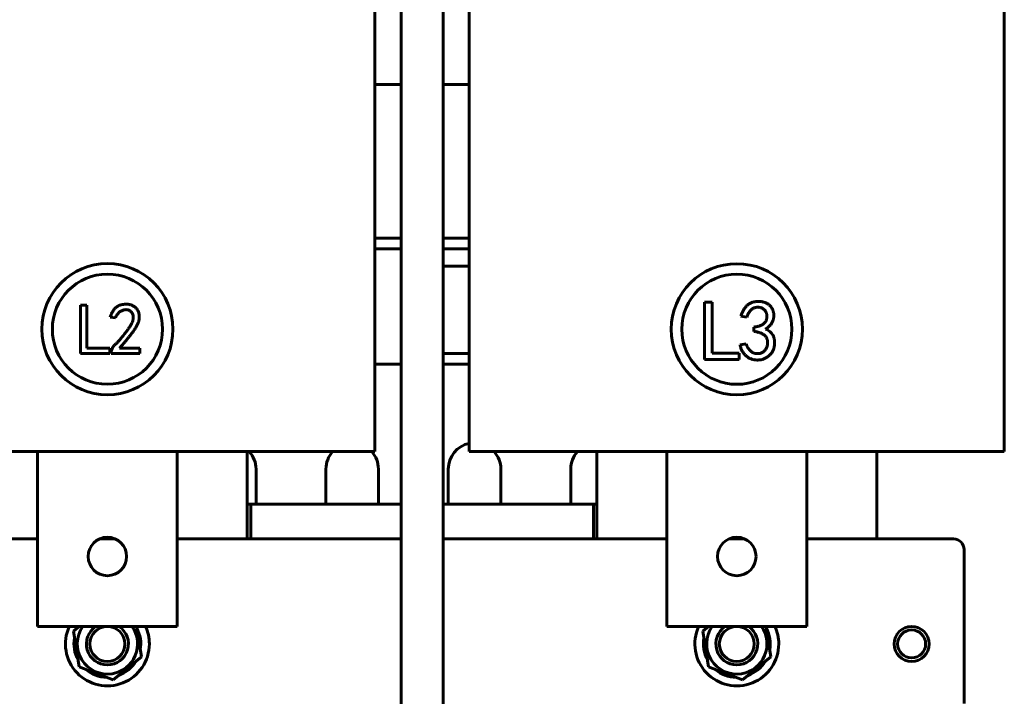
# Model space of a CAD drawing. Header units: millimetres. Extents: x 0 to 297, y 0 to 420.
# Tile 6 of 16: x 155 to 225, y 95 to 143. Entities that reach past the tile are written whole.
import ezdxf

# ---------------------------------------------------------------- set-up
doc = ezdxf.new("R2010")
doc.units = ezdxf.units.MM
doc.linetypes.add('K5LT_BASIC', pattern=[0])
doc.layers.add('Системный слой', color=7, linetype='Continuous')

# ---------------------------------------------------------------- blocks, each defined once
blk = doc.blocks.new('U4')
at = {"layer": 'Системный слой', "color": 150, "linetype": 'K5LT_BASIC', "lineweight": 60, "true_color": 0x0080ff}
for p, q in [((171.266, 182.855), (171.266, 183.263)), ((171.266, 177.013), (171.266, 181.355)), ((171.266, 105.763), (171.266, 112.013))]:
    blk.add_line(p, q, dxfattribs=at)
blk = doc.blocks.new('U6')
at = {"layer": 'Системный слой', "color": 150, "linetype": 'K5LT_BASIC', "lineweight": 60, "true_color": 0x0080ff}
for p, q in [((140.266, 105.763), (156.266, 105.763)), ((160.693, 105.763), (161.839, 105.763)), ((166.266, 105.763), (182.266, 105.763)), ((185.266, 105.763), (201.266, 105.763)), ((205.693, 105.763), (206.839, 105.763)), ((211.266, 105.763), (221.766, 105.763))]:
    blk.add_line(p, q, dxfattribs=at)
blk = doc.blocks.new('U17')
at = {"layer": 'Системный слой', "color": 150, "linetype": 'K5LT_BASIC', "lineweight": 60, "true_color": 0x0080ff}
for p, q in [((171.266, 108.263), (171.516, 108.263)), ((196.016, 108.263), (196.266, 108.263))]:
    blk.add_line(p, q, dxfattribs=at)
blk = doc.blocks.new('U20')
at = {"layer": 'Системный слой', "color": 150, "linetype": 'K5LT_BASIC', "lineweight": 60, "true_color": 0x0080ff}
for p, q in [((216.266, 182.855), (216.266, 183.263)), ((216.266, 179.138), (216.266, 181.355)), ((216.266, 177.013), (216.266, 177.638)), ((216.266, 105.763), (216.266, 112.013))]:
    blk.add_line(p, q, dxfattribs=at)
blk = doc.blocks.new('U21')
at = {"layer": 'Системный слой', "color": 150, "linetype": 'K5LT_BASIC', "lineweight": 60, "true_color": 0x0080ff}
for p, q in [((196.266, 183.263), (196.266, 182.855)), ((196.266, 181.355), (196.266, 179.138)), ((196.266, 177.638), (196.266, 177.013)), ((196.266, 112.013), (196.266, 105.763))]:
    blk.add_line(p, q, dxfattribs=at)
blk = doc.blocks.new('U25')
at = {"layer": 'Системный слой', "color": 150, "linetype": 'K5LT_BASIC', "lineweight": 60, "true_color": 0x0080ff}
for start, end in [(155.37568, 0), (0, 24.62432)]:
    blk.add_arc((161.266, 98.263), 3, start, end, dxfattribs=at)
blk = doc.blocks.new('U29')
at = {"layer": 'Системный слой', "color": 150, "linetype": 'K5LT_BASIC', "lineweight": 60, "true_color": 0x0080ff}
for p, q in [((137.266, 127.263), (135.391, 127.263)), ((142.141, 127.263), (140.266, 127.263)), ((182.266, 127.263), (180.391, 127.263)), ((187.141, 127.263), (185.266, 127.263))]:
    blk.add_line(p, q, dxfattribs=at)
blk = doc.blocks.new('U30')
at = {"layer": 'Системный слой', "color": 150, "linetype": 'K5LT_BASIC', "lineweight": 60, "true_color": 0x0080ff}
for p, q in [((137.266, 126.513), (135.391, 126.513)), ((142.141, 126.513), (140.266, 126.513)), ((182.266, 126.513), (180.391, 126.513)), ((187.141, 126.513), (185.266, 126.513))]:
    blk.add_line(p, q, dxfattribs=at)
blk = doc.blocks.new('U42')
at = {"layer": 'Системный слой', "color": 150, "linetype": 'K5LT_BASIC', "lineweight": 60, "true_color": 0x0080ff}
for start, end in [(144.56984, 279.19295), (279.19295, 35.43016)]:
    blk.add_arc((161.266, 98.263), 2.156, start, end, dxfattribs=at)
blk = doc.blocks.new('U59')
at = {"layer": 'Системный слой', "color": 150, "linetype": 'K5LT_BASIC', "lineweight": 60, "true_color": 0x0080ff}
for start, end in [(148.42863, 148.73292), (349.65297, 28.73292), (169.65297, 208.73292), (229.65297, 268.73292), (289.65297, 328.73292)]:
    blk.add_arc((161.266, 98.263), 2.388, start, end, dxfattribs=at)
blk = doc.blocks.new('U77')
at = {"layer": 'Системный слой', "color": 150, "linetype": 'K5LT_BASIC', "lineweight": 60, "true_color": 0x0080ff}
for p, q in [((171.516, 108.263), (182.266, 108.263)), ((185.266, 108.263), (196.016, 108.263))]:
    blk.add_line(p, q, dxfattribs=at)
blk = doc.blocks.new('U79')
at = {"layer": 'Системный слой', "color": 150, "linetype": 'K5LT_BASIC', "lineweight": 60, "true_color": 0x0080ff}
for p, q in [((137.266, 138.263), (135.391, 138.263)), ((142.141, 138.263), (140.266, 138.263)), ((182.266, 138.263), (180.391, 138.263)), ((187.141, 138.263), (185.266, 138.263))]:
    blk.add_line(p, q, dxfattribs=at)
blk = doc.blocks.new('U90')
at = {"layer": 'Системный слой', "color": 150, "linetype": 'K5LT_BASIC', "lineweight": 60, "true_color": 0x0080ff}
for start, end in [(138.18969, 180), (0, 41.81031)]:
    blk.add_arc((178.766, 110.763), 1.875, start, end, dxfattribs=at)
blk = doc.blocks.new('U91')
at = {"layer": 'Системный слой', "color": 150, "linetype": 'K5LT_BASIC', "lineweight": 60, "true_color": 0x0080ff}
for start, end in [(101.53696, 180), (0, 41.81031)]:
    blk.add_arc((187.516, 110.763), 1.875, start, end, dxfattribs=at)
blk = doc.blocks.new('U92')
at = {"layer": 'Системный слой', "color": 150, "linetype": 'K5LT_BASIC', "lineweight": 60, "true_color": 0x0080ff}
for p, q in [((135.391, 118.263), (137.266, 118.263)), ((140.266, 118.263), (142.141, 118.263)), ((180.391, 118.263), (182.266, 118.263)), ((185.266, 118.263), (187.141, 118.263))]:
    blk.add_line(p, q, dxfattribs=at)
blk = doc.blocks.new('U100')
at = {"layer": 'Системный слой', "color": 150, "linetype": 'K5LT_BASIC', "lineweight": 60, "true_color": 0x0080ff}
for start, end in [(155.37568, 0), (0, 24.62432)]:
    blk.add_arc((206.266, 98.263), 3, start, end, dxfattribs=at)
blk = doc.blocks.new('U101')
at = {"layer": 'Системный слой', "color": 150, "linetype": 'K5LT_BASIC', "lineweight": 60, "true_color": 0x0080ff}
blk.add_line((182.266, 177.702), (182.266, 93.438), dxfattribs=at)
blk = doc.blocks.new('U102')
at = {"layer": 'Системный слой', "color": 150, "linetype": 'K5LT_BASIC', "lineweight": 60, "true_color": 0x0080ff}
blk.add_line((185.266, 177.638), (185.266, 93.438), dxfattribs=at)
blk = doc.blocks.new('U107')
at = {"layer": 'Системный слой', "color": 150, "linetype": 'K5LT_BASIC', "lineweight": 60, "true_color": 0x0080ff}
for start, end in [(148.42863, 148.73292), (349.65297, 28.73292), (169.65297, 208.73292), (229.65297, 268.73292), (289.65297, 328.73292)]:
    blk.add_arc((206.266, 98.263), 2.388, start, end, dxfattribs=at)
blk = doc.blocks.new('U121')
at = {"layer": 'Системный слой', "color": 150, "linetype": 'K5LT_BASIC', "lineweight": 60, "true_color": 0x0080ff}
for start, end in [(144.56984, 279.19295), (279.19295, 35.43016)]:
    blk.add_arc((206.266, 98.263), 2.156, start, end, dxfattribs=at)

msp = doc.modelspace()

# ---------------------------------------------------------------- linework, layer by layer
at = {"layer": 'Системный слой', "color": 150, "linetype": 'K5LT_BASIC', "lineweight": 60, "true_color": 0x0080ff}
for p, q in [((180.3908, 177.0128), (180.3908, 112.0128)), ((187.1408, 112.0128), (187.1408, 177.0128)), ((225.3908, 177.0128), (225.3908, 112.0128)), ((185.2658, 125.2628), (187.1408, 125.2628)), ((203.9463, 118.5945), (203.9463, 122.6873)), ((203.9463, 122.6873), (204.4968, 122.6873)), ((204.4968, 122.6873), (204.4968, 119.0493)), ((159.3354, 122.4807), (159.8018, 122.4807)), ((159.3354, 119.0134), (159.3354, 122.4807)), ((159.8018, 122.4807), (159.8018, 119.3987)), ((161.8456, 121.5682), (161.4604, 121.6291)), ((206.9812, 121.6103), (206.5504, 121.6821)), ((207.4838, 120.605), (207.4838, 120.9162)), ((206.5025, 119.6476), (206.9333, 119.7194)), ((161.4442, 119.0134), (159.3354, 119.0134)), ((159.8018, 119.3987), (161.4442, 119.3987)), ((161.4442, 119.3987), (161.4442, 119.0134)), ((161.5415, 119.0337), (161.5415, 119.1148)), ((163.5894, 119.0337), (161.5415, 119.0337)), ((162.1295, 119.3987), (163.5894, 119.3987)), ((163.5894, 119.3987), (163.5894, 119.0337)), ((185.2658, 119.0128), (187.1408, 119.0128)), ((204.4968, 119.0493), (206.4355, 119.0493)), ((206.4355, 119.0493), (206.4355, 118.5945)), ((206.4355, 118.5945), (203.9463, 118.5945)), ((149.3908, 112.0128), (173.1408, 112.0128)), ((156.2658, 112.0128), (156.2658, 99.5128)), ((166.2658, 112.0128), (156.2658, 112.0128)), ((166.2658, 99.5128), (166.2658, 112.0128)), ((180.3908, 112.0128), (173.1408, 112.0128)), ((194.3908, 112.0128), (187.1408, 112.0128)), ((194.3908, 112.0128), (218.1408, 112.0128)), ((201.2658, 112.0128), (201.2658, 99.5128)), ((211.2658, 112.0128), (201.2658, 112.0128)), ((211.2658, 99.5128), (211.2658, 112.0128)), ((225.3908, 112.0128), (218.1408, 112.0128)), ((171.8908, 108.2628), (171.8908, 110.7628)), ((176.8908, 110.7628), (176.8908, 108.2628)), ((180.6408, 108.2628), (180.6408, 110.7628)), ((185.6408, 110.7628), (185.6408, 108.2628)), ((189.3908, 108.2628), (189.3908, 110.7628)), ((194.3908, 110.7628), (194.3908, 108.2628)), ((171.5158, 105.7628), (171.5158, 108.2628)), ((196.0158, 108.2628), (196.0158, 105.7628)), ((222.5158, 105.0128), (222.5158, 94.0128)), ((156.2658, 99.5128), (166.2658, 99.5128)), ((159.2383, 99.5128), (158.8372, 99.1857)), ((163.6944, 97.3399), (163.3428, 99.5128)), ((201.2658, 99.5128), (211.2658, 99.5128)), ((204.2383, 99.5128), (203.8372, 99.1857)), ((208.6944, 97.3399), (208.3428, 99.5128)), ((158.8372, 99.1857), (159.2522, 96.621)), ((203.8372, 99.1857), (204.2522, 96.621)), ((161.6809, 95.6981), (163.6944, 97.3399)), ((206.6809, 95.6981), (208.6944, 97.3399)), ((159.2522, 96.621), (161.6809, 95.6981)), ((204.2522, 96.621), (206.6809, 95.6981))]:
    msp.add_line(p, q, dxfattribs=at)
for centre, radius in [((161.267, 120.7607), 4.6875), ((206.2685, 120.758), 4.6875), ((161.267, 120.7607), 3.9375), ((206.2685, 120.758), 3.9375), ((161.2658, 104.5128), 1.375), ((206.2658, 104.5128), 1.375), ((161.2658, 98.2628), 1.25), ((206.2658, 98.2628), 1.25), ((218.7658, 98.2628), 1.25)]:
    msp.add_circle(centre, radius, dxfattribs=at)
for centre, radius, start, end in [((170.0158, 110.7628), 1.875, 0, 41.810315), ((196.2658, 110.7628), 1.875, 138.189685, 180), ((221.7658, 105.0128), 0.75, 0, 90), ((161.2658, 98.2628), 1.5, 123.55731, 56.44269), ((206.2658, 98.2628), 1.5, 123.55731, 56.44269), ((218.7658, 98.2628), 1, 90, 0), ((218.7658, 98.2628), 1, 0, 90)]:
    msp.add_arc(centre, radius, start, end, dxfattribs=at)
for points, knots in [([(161.4604, 121.6291), (161.474, 121.6668), (161.5005, 121.7402), (161.546, 121.8446), (161.5931, 121.9419), (161.643, 122.0313), (161.6967, 122.1122), (161.753, 122.1853), (161.8122, 122.2508), (161.8744, 122.3084), (161.9394, 122.3592), (162.0078, 122.4032), (162.0785, 122.4417), (162.152, 122.4744), (162.2284, 122.5007), (162.3079, 122.5199), (162.3899, 122.5347), (162.4459, 122.5392), (162.4742, 122.5415)], [0, 0, 0, 0, 0.082418, 0.1603497, 0.2342482, 0.3045452, 0.3706461, 0.4337613, 0.4942528, 0.5518037, 0.6079209, 0.6637471, 0.7187966, 0.7734135, 0.8289231, 0.8846043, 0.9415582, 1, 1, 1, 1]), ([(162.4742, 122.5415), (162.5072, 122.5441), (162.5714, 122.5493), (162.6656, 122.5503), (162.7544, 122.5441), (162.8395, 122.5325), (162.9226, 122.5118), (163.0059, 122.4814), (163.0902, 122.4403), (163.1753, 122.3898), (163.2588, 122.3281), (163.3343, 122.2504), (163.401, 122.1583), (163.4605, 122.0542), (163.5086, 121.9371), (163.5375, 121.8067), (163.5481, 121.6652), (163.5423, 121.5405), (163.5281, 121.4349), (163.5082, 121.3505), (163.4796, 121.2626), (163.4458, 121.17), (163.401, 121.0747), (163.3506, 120.9747), (163.2903, 120.8719), (163.2356, 120.7831), (163.186, 120.7091), (163.1445, 120.6488), (163.0991, 120.5843), (163.0482, 120.5169), (162.9944, 120.4448), (162.9366, 120.3688), (162.8742, 120.2894), (162.8079, 120.2058), (162.7375, 120.118), (162.6626, 120.0267), (162.5833, 119.9319), (162.5007, 119.8325), (162.414, 119.7293), (162.3229, 119.6224), (162.2273, 119.5122), (162.1625, 119.437), (162.1295, 119.3987)], [0, 0, 0, 0, 0.0231066, 0.0449378, 0.0655931, 0.085179, 0.1047905, 0.1252321, 0.146947, 0.1701294, 0.1941955, 0.2191421, 0.2453748, 0.2732971, 0.3026794, 0.3333104, 0.3660738, 0.4013869, 0.4202566, 0.4403369, 0.4617676, 0.484702, 0.5090853, 0.5351729, 0.5627921, 0.5922081, 0.6079503, 0.6249052, 0.6433192, 0.6629144, 0.6838717, 0.7060522, 0.7295644, 0.7543029, 0.7805141, 0.8080636, 0.8367079, 0.8667163, 0.8982007, 0.9307825, 0.9647093, 1, 1, 1, 1]), ([(206.5504, 121.6821), (206.5755, 121.7514), (206.6244, 121.8865), (206.7159, 122.0764), (206.822, 122.2476), (206.9215, 122.3768), (207.0089, 122.4696), (207.0814, 122.5294), (207.1582, 122.5838), (207.2414, 122.6292), (207.3299, 122.668), (207.4243, 122.6977), (207.5239, 122.7208), (207.6276, 122.7365), (207.7322, 122.7448), (207.8349, 122.7481), (207.9343, 122.743), (208.0307, 122.7342), (208.1234, 122.7168), (208.2128, 122.694), (208.2984, 122.6634), (208.3812, 122.6285), (208.4585, 122.5867), (208.5314, 122.541), (208.5966, 122.4878), (208.6579, 122.4317), (208.7106, 122.3678), (208.7592, 122.3), (208.8016, 122.2268), (208.8368, 122.1484), (208.8662, 122.0673), (208.8881, 121.9833), (208.9045, 121.8978), (208.9122, 121.8099), (208.9131, 121.7207), (208.9067, 121.6294), (208.8932, 121.5364), (208.8733, 121.4419), (208.8446, 121.3475), (208.8032, 121.2557), (208.7507, 121.167), (208.687, 121.0813), (208.6123, 120.9986), (208.5255, 120.92), (208.4287, 120.8431), (208.358, 120.7965), (208.3215, 120.7726)], [0, 0, 0, 0, 0.0474644, 0.0924887, 0.135475, 0.1769674, 0.1972903, 0.2174162, 0.2373714, 0.2578142, 0.2783543, 0.2995383, 0.3214187, 0.3441338, 0.3670489, 0.3889408, 0.4102756, 0.4311237, 0.4512424, 0.4709051, 0.4904653, 0.5097307, 0.5287159, 0.5470332, 0.5650435, 0.5828138, 0.6005035, 0.6182453, 0.6364913, 0.6548865, 0.6734863, 0.6919963, 0.7107705, 0.7294984, 0.7487196, 0.7681758, 0.7883602, 0.8091874, 0.8303141, 0.8517809, 0.8738761, 0.8965984, 0.9204467, 0.9454984, 0.97192, 1, 1, 1, 1]), ([(161.5415, 119.1148), (161.544, 119.1399), (161.5488, 119.1899), (161.5659, 119.2633), (161.59, 119.335), (161.6217, 119.4049), (161.6608, 119.4731), (161.709, 119.5381), (161.7627, 119.6028), (161.827, 119.664), (161.8963, 119.729), (161.9681, 119.8035), (162.0458, 119.8848), (162.1264, 119.9764), (162.2132, 120.075), (162.3028, 120.1835), (162.3975, 120.2998), (162.4946, 120.4219), (162.5897, 120.5444), (162.6773, 120.6632), (162.757, 120.7741), (162.8281, 120.8776), (162.8888, 120.9747), (162.9415, 121.064), (162.9864, 121.1454), (163.0312, 121.2426), (163.0736, 121.3547), (163.1067, 121.4821), (163.1218, 121.5999), (163.1159, 121.7082), (163.0926, 121.8071), (163.0519, 121.8967), (162.9949, 121.9776), (162.9219, 122.0465), (162.8387, 122.1033), (162.7461, 122.1414), (162.6471, 122.1607), (162.5435, 122.1589), (162.439, 122.1404), (162.335, 122.1081), (162.2346, 122.0581), (162.1364, 121.9958), (162.0453, 121.9154), (161.9653, 121.8165), (161.8972, 121.6995), (161.8633, 121.6131), (161.8456, 121.5682)], [0, 0, 0, 0, 0.0155287, 0.0308642, 0.04632, 0.0620533, 0.0780793, 0.0946407, 0.1118158, 0.1298049, 0.1492158, 0.1703673, 0.1934894, 0.2184957, 0.245488, 0.2743887, 0.3051868, 0.3378863, 0.3704218, 0.4007344, 0.4288022, 0.4545463, 0.4780315, 0.4993181, 0.5184278, 0.535259, 0.5652147, 0.5921015, 0.6161602, 0.6380887, 0.6585443, 0.6783481, 0.6983685, 0.7190874, 0.7398698, 0.7600558, 0.7803153, 0.8015928, 0.8234931, 0.8454849, 0.8684476, 0.8923113, 0.9169977, 0.9428597, 0.9703611, 1, 1, 1, 1]), ([(207.4838, 120.9162), (207.5244, 120.9203), (207.6029, 120.9283), (207.7158, 120.9496), (207.8203, 120.9735), (207.916, 121.0039), (208.0032, 121.0393), (208.0823, 121.0795), (208.1523, 121.1262), (208.2137, 121.1778), (208.2674, 121.2338), (208.3127, 121.2944), (208.3505, 121.3588), (208.3799, 121.4276), (208.4007, 121.5007), (208.4157, 121.5774), (208.4201, 121.6584), (208.4185, 121.7417), (208.4096, 121.8242), (208.3906, 121.9024), (208.3639, 121.9747), (208.3298, 122.0418), (208.2852, 122.1017), (208.2337, 122.1562), (208.1736, 122.2043), (208.1065, 122.2456), (208.0346, 122.2793), (207.961, 122.3068), (207.8857, 122.3233), (207.8097, 122.3322), (207.7324, 122.3336), (207.654, 122.324), (207.5744, 122.3071), (207.4941, 122.2817), (207.4142, 122.2459), (207.3393, 122.1943), (207.2693, 122.1294), (207.2017, 122.0525), (207.1408, 121.9604), (207.0819, 121.8564), (207.0276, 121.7387), (206.9971, 121.6542), (206.9812, 121.6103)], [0, 0, 0, 0, 0.0346279, 0.0670302, 0.097477, 0.1256632, 0.1522368, 0.1773884, 0.2009232, 0.2235527, 0.2453943, 0.2667337, 0.2876601, 0.3086917, 0.3301416, 0.3521026, 0.3749979, 0.3988532, 0.4228625, 0.4453314, 0.4670165, 0.488239, 0.5090779, 0.5302096, 0.5518132, 0.5742469, 0.597043, 0.6191997, 0.6408208, 0.6623075, 0.6841505, 0.7063853, 0.7292324, 0.7532102, 0.7778108, 0.803296, 0.8301304, 0.8587779, 0.8900428, 0.9237671, 0.9602734, 1, 1, 1, 1]), ([(208.3215, 120.7726), (208.375, 120.7472), (208.4797, 120.6977), (208.6197, 120.5975), (208.7399, 120.4793), (208.8231, 120.3661), (208.8793, 120.2675), (208.9127, 120.1864), (208.9383, 120.0998), (208.9568, 120.0082), (208.9685, 119.9109), (208.9715, 119.8081), (208.968, 119.6994), (208.9565, 119.5872), (208.938, 119.4745), (208.9083, 119.366), (208.8704, 119.2629), (208.823, 119.165), (208.7657, 119.0731), (208.6979, 118.9875), (208.6229, 118.9062), (208.5377, 118.8327), (208.4475, 118.7657), (208.3528, 118.7077), (208.2553, 118.6588), (208.1547, 118.6196), (208.0511, 118.5902), (207.9446, 118.57), (207.8349, 118.5581), (207.7234, 118.5569), (207.6122, 118.5635), (207.5039, 118.5801), (207.3989, 118.6023), (207.2981, 118.6351), (207.2004, 118.6744), (207.1074, 118.7237), (207.0177, 118.78), (206.9322, 118.8442), (206.8521, 118.917), (206.7793, 118.9982), (206.713, 119.0867), (206.657, 119.1845), (206.6054, 119.2884), (206.5639, 119.4014), (206.5275, 119.5214), (206.511, 119.6049), (206.5025, 119.6476)], [0, 0, 0, 0, 0.0353833, 0.0692705, 0.1025623, 0.13598, 0.1530165, 0.1704708, 0.18839, 0.2069955, 0.2264245, 0.246968, 0.2685728, 0.2915207, 0.3145081, 0.3368773, 0.3587738, 0.3802259, 0.4019327, 0.4234948, 0.4455346, 0.4681122, 0.4907681, 0.5127759, 0.5345433, 0.5560063, 0.5773522, 0.5989781, 0.6208696, 0.6433506, 0.6656967, 0.6875237, 0.70891, 0.7299007, 0.7509362, 0.7719157, 0.7928347, 0.8143218, 0.8358715, 0.8575523, 0.8795708, 0.9019429, 0.9249779, 0.949008, 0.973929, 1, 1, 1, 1]), ([(206.9333, 119.7194), (206.9503, 119.6693), (206.9837, 119.5707), (207.0558, 119.4345), (207.1419, 119.3117), (207.2245, 119.2197), (207.2992, 119.1569), (207.3582, 119.1158), (207.4201, 119.0805), (207.4868, 119.0547), (207.5557, 119.0324), (207.6288, 119.0199), (207.7047, 119.0128), (207.7827, 119.0115), (207.8605, 119.0186), (207.9356, 119.0329), (208.0069, 119.0539), (208.074, 119.0832), (208.1361, 119.1213), (208.1954, 119.1645), (208.2497, 119.2165), (208.2985, 119.2757), (208.3427, 119.3392), (208.3808, 119.4055), (208.4123, 119.4742), (208.4359, 119.5454), (208.4542, 119.6185), (208.4643, 119.694), (208.4692, 119.7717), (208.466, 119.8506), (208.458, 119.9284), (208.4416, 120.0028), (208.4195, 120.0725), (208.3921, 120.1387), (208.3564, 120.1992), (208.3153, 120.2558), (208.268, 120.3078), (208.2132, 120.3549), (208.1515, 120.3986), (208.0816, 120.4389), (208.0025, 120.4744), (207.9158, 120.5086), (207.8199, 120.5374), (207.7158, 120.5638), (207.6028, 120.587), (207.5244, 120.5989), (207.4838, 120.605)], [0, 0, 0, 0, 0.0421545, 0.0827972, 0.1221768, 0.1614951, 0.1808753, 0.1998131, 0.218676, 0.2374728, 0.2566836, 0.2763067, 0.2964043, 0.3173563, 0.3383914, 0.3585206, 0.3781819, 0.3974704, 0.416687, 0.4360372, 0.4558515, 0.476407, 0.4970419, 0.5173929, 0.5373034, 0.5571791, 0.5770478, 0.5972554, 0.617769, 0.6389669, 0.6600494, 0.6800419, 0.6995475, 0.7182171, 0.7369917, 0.7553545, 0.7738496, 0.792872, 0.8127936, 0.8339915, 0.8570584, 0.8818013, 0.9081599, 0.9368209, 0.9673369, 1, 1, 1, 1])]:
    msp.add_open_spline(points, degree=3, knots=knots, dxfattribs=at)

# ---------------------------------------------------------------- block references
at = {"layer": 'Системный слой'}
for name in ['U101', 'U102', 'U4', 'U21', 'U20', 'U79', 'U29', 'U30', 'U92', 'U90', 'U91', 'U17', 'U77', 'U6', 'U25', 'U59', 'U42', 'U100', 'U107', 'U121']:
    msp.add_blockref(name, (0, 0), dxfattribs=at)

doc.saveas('drawing.dxf')
